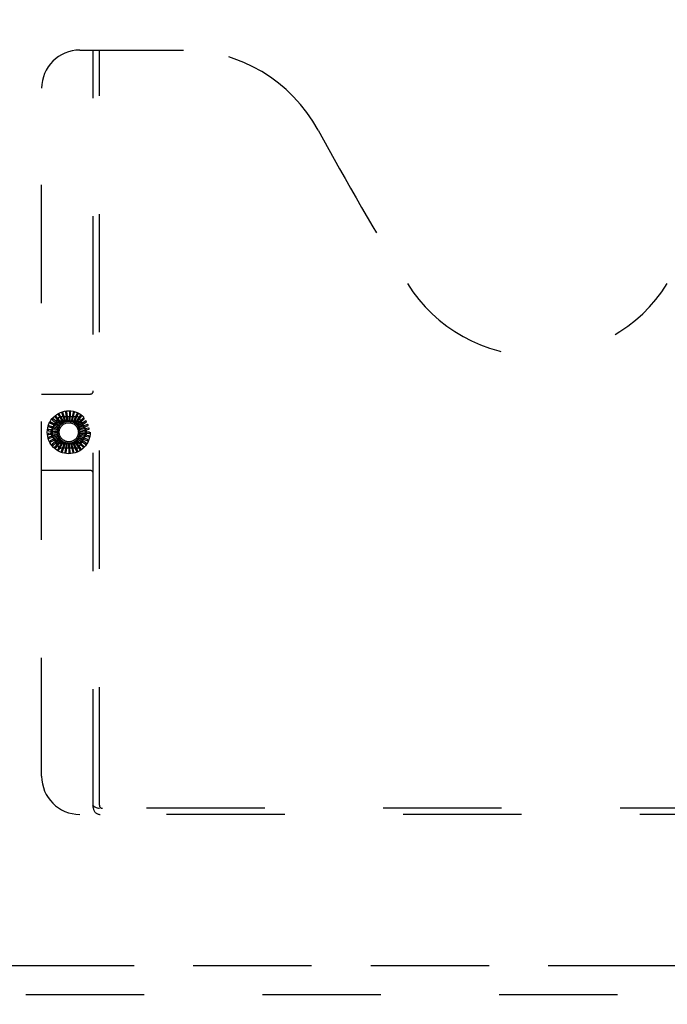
# Model space of a CAD drawing. Header units: inches. Extents: x 0 to 281, y 0 to 182.
# Tile 6 of 19: x 109 to 117, y 55 to 68. Entities that reach past the tile are written whole.
import ezdxf

# ---------------------------------------------------------------- set-up
doc = ezdxf.new("R2010")
doc.units = ezdxf.units.IN
doc.header["$LTSCALE"] = 15.47
doc.header["$MEASUREMENT"] = 0
doc.linetypes.add('HIDDEN', pattern=[0.2, 0.1, -0.1])
doc.linetypes.add('PHANTOM', pattern=[0.8, 0.45, -0.05, 0.1, -0.05, 0.1, -0.05])
doc.layers.get('0').update_dxf_attribs({"linetype": 'CONTINUOUS'})
for name, color, linetype in [('AVAILABLE_DOOR_SPACE', 7, 'CONTINUOUS'), ('DEFAULT_2', 8, 'HIDDEN'), ('DIMENSIONS', 7, 'CONTINUOUS')]:
    doc.layers.add(name, color=color, linetype=linetype)
doc.styles.get("Standard").update_dxf_attribs({"font": 'arial.ttf'})
doc.dimstyles.new('DIMSTYLE_1', dxfattribs={"dimtxt": 1.240909, "dimasz": 1.654545, "dimexe": 0.09, "dimexo": 0.07, "dimgap": 0.0375, "dimtad": 0, "dimtih": 1, "dimtoh": 1, "dimzin": 4, "dimdsep": 46, "dimtxsty": 'Standard', "dimblk": '_FILLED', "dimblk1": '_FILLED', "dimblk2": '_FILLED', "dimcen": 0.09, "dimazin": 1, "dimtfac": 1, "dimtofl": 0, "dimtmove": 0, "dimatfit": 3, "dimldrblk": '_FILLED', "dimfxl": 0, "dimtolj": 1, "dimtzin": 4, "dimarcsym": 0})

# ---------------------------------------------------------------- blocks, each defined once
blk = doc.blocks.new('_FILLED')
at = {"color": 0, "linetype": 'ByBlock'}
blk.add_solid([(0, 0), (-1, 0.2), (-1, -0.2)], dxfattribs=at)
blk = doc.blocks.new('*D9')
at = {"layer": 'DIMENSIONS', "color": 2, "linetype": 'Continuous'}
for p, q in [((93.225, 115.827), (105.155, 115.827)), ((122.663, 115.827), (110.732, 115.827))]:
    blk.add_line(p, q, dxfattribs=at)
at = {"layer": 'DIMENSIONS', "color": 2, "linetype": 'Continuous', "xscale": 1.6545454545, "yscale": 1.6545454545, "zscale": 1.6545454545, "rotation": 180}
blk.add_blockref('_FILLED', (93.225, 115.827), dxfattribs=at)
at = {"layer": 'DIMENSIONS', "color": 2, "linetype": 'Continuous', "xscale": 1.6545454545, "yscale": 1.6545454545, "zscale": 1.6545454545}
blk.add_blockref('_FILLED', (122.663, 115.827), dxfattribs=at)
at = {"layer": 'DIMENSIONS', "color": 2, "linetype": 'Continuous', "insert": (107.944, 116.448), "char_height": 1.2409, "width": 4.33626, "attachment_point": 2, "line_spacing_factor": 0.9}
blk.add_mtext('29.44', dxfattribs=at)
blk = doc.blocks.new('*D10')
at = {"layer": 'DIMENSIONS', "color": 2, "linetype": 'Continuous'}
for p, q in [((122.663, 113.021), (119.258, 113.021)), ((124.413, 113.021), (127.722, 113.021))]:
    blk.add_line(p, q, dxfattribs=at)
at = {"layer": 'DIMENSIONS', "color": 2, "linetype": 'Continuous', "xscale": 1.6545454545, "yscale": 1.6545454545, "zscale": 1.6545454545}
blk.add_blockref('_FILLED', (122.663, 113.021), dxfattribs=at)
at = {"layer": 'DIMENSIONS', "color": 2, "linetype": 'Continuous', "xscale": 1.6545454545, "yscale": 1.6545454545, "zscale": 1.6545454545, "rotation": 180}
blk.add_blockref('_FILLED', (124.413, 113.021), dxfattribs=at)
at = {"layer": 'DIMENSIONS', "color": 2, "linetype": 'Continuous', "insert": (118.638, 113.641), "char_height": 1.2409, "width": 3.37214, "attachment_point": 3, "line_spacing_factor": 0.9}
blk.add_mtext('1.75', dxfattribs=at)

msp = doc.modelspace()

# ---------------------------------------------------------------- linework, layer by layer
at = {"layer": 'AVAILABLE_DOOR_SPACE', "color": 4, "linetype": 'PHANTOM'}
msp.add_line((122.663, 55.414), (108.506, 55.414), dxfattribs=at)
at = {"layer": 'DEFAULT_2', "color": 8, "linetype": 'HIDDEN'}
for p, q in [((109.579, 67.393), (110.934, 67.393)), ((109.754, 57.483), (109.754, 67.393)), ((109.834, 57.513), (109.834, 67.393)), ((109.079, 57.893), (109.079, 66.893)), ((109.079, 62.893), (109.714, 62.893)), ((109.298, 62.62), (109.358, 62.516)), ((109.372, 62.523), (109.309, 62.631)), ((109.343, 62.641), (109.383, 62.528)), ((109.397, 62.532), (109.356, 62.65)), ((109.392, 62.654), (109.41, 62.535)), ((109.424, 62.537), (109.407, 62.66)), ((109.442, 62.657), (109.437, 62.537)), ((109.452, 62.536), (109.458, 62.661)), ((109.492, 62.651), (109.464, 62.534)), ((109.479, 62.53), (109.508, 62.651)), ((109.54, 62.635), (109.49, 62.525)), ((109.504, 62.519), (109.556, 62.632)), ((109.584, 62.611), (109.514, 62.512)), ((109.526, 62.503), (109.599, 62.605)), ((109.299, 62.444), (109.179, 62.479)), ((109.196, 62.51), (109.304, 62.456)), ((109.311, 62.469), (109.2, 62.526)), ((109.201, 62.407), (109.305, 62.586)), ((109.223, 62.553), (109.318, 62.479)), ((109.328, 62.491), (109.229, 62.568)), ((109.257, 62.59), (109.336, 62.499)), ((109.348, 62.509), (109.266, 62.603)), ((109.33, 62.601), (109.537, 62.601)), ((109.365, 62.543), (109.502, 62.543)), ((109.622, 62.578), (109.536, 62.495)), ((109.546, 62.484), (109.636, 62.57)), ((109.654, 62.539), (109.553, 62.474)), ((109.561, 62.461), (109.666, 62.528)), ((109.562, 62.586), (109.666, 62.407)), ((109.678, 62.495), (109.566, 62.45)), ((109.571, 62.435), (109.687, 62.482)), ((109.289, 62.39), (109.165, 62.378)), ((109.292, 62.418), (109.167, 62.43)), ((109.17, 62.413), (109.29, 62.403)), ((109.171, 62.363), (109.29, 62.375)), ((109.292, 62.363), (109.172, 62.328)), ((109.179, 62.463), (109.294, 62.43)), ((109.181, 62.314), (109.296, 62.349)), ((109.305, 62.199), (109.201, 62.378)), ((109.666, 62.378), (109.562, 62.199)), ((109.573, 62.354), (109.695, 62.331)), ((109.693, 62.447), (109.575, 62.423)), ((109.694, 62.347), (109.576, 62.369)), ((109.577, 62.409), (109.7, 62.432)), ((109.577, 62.381), (109.702, 62.381)), ((109.698, 62.397), (109.578, 62.396)), ((109.301, 62.337), (109.189, 62.28)), ((109.2, 62.268), (109.307, 62.323)), ((109.313, 62.313), (109.215, 62.235)), ((109.228, 62.226), (109.322, 62.301)), ((109.331, 62.291), (109.249, 62.197)), ((109.264, 62.19), (109.342, 62.281)), ((109.352, 62.274), (109.289, 62.166)), ((109.305, 62.161), (109.365, 62.266)), ((109.309, 62.321), (109.309, 62.321)), ((109.376, 62.26), (109.335, 62.142)), ((109.351, 62.141), (109.39, 62.255)), ((109.502, 62.243), (109.365, 62.243)), ((109.402, 62.252), (109.384, 62.128)), ((109.4, 62.13), (109.417, 62.249)), ((109.429, 62.248), (109.435, 62.124)), ((109.451, 62.129), (109.444, 62.249)), ((109.456, 62.25), (109.486, 62.129)), ((109.5, 62.137), (109.471, 62.253)), ((109.483, 62.257), (109.535, 62.143)), ((109.547, 62.154), (109.497, 62.263)), ((109.508, 62.269), (109.58, 62.167)), ((109.591, 62.18), (109.52, 62.277)), ((109.53, 62.285), (109.62, 62.199)), ((109.628, 62.213), (109.54, 62.296)), ((109.548, 62.305), (109.654, 62.238)), ((109.658, 62.253), (109.557, 62.318)), ((109.563, 62.329), (109.679, 62.282)), ((109.681, 62.298), (109.569, 62.342)), ((109.537, 62.184), (109.33, 62.184)), ((109.714, 61.893), (109.079, 61.893)), ((121.28, 57.473), (109.837, 57.473)), ((121.539, 57.393), (109.579, 57.393)), ((90.309, 55.039), (123.038, 55.039))]:
    msp.add_line(p, q, dxfattribs=at)
for points in [[(109.297, 62.626), (109.297, 62.626), (109.296, 62.625), (109.296, 62.625), (109.296, 62.625), (109.296, 62.624), (109.296, 62.624), (109.296, 62.623), (109.296, 62.623), (109.296, 62.622), (109.296, 62.622), (109.297, 62.621), (109.297, 62.621), (109.297, 62.62), (109.298, 62.62)], [(109.309, 62.631), (109.309, 62.631), (109.309, 62.631), (109.309, 62.631), (109.308, 62.631), (109.308, 62.631), (109.308, 62.631), (109.308, 62.631), (109.308, 62.631), (109.307, 62.631), (109.307, 62.631), (109.307, 62.631), (109.307, 62.631), (109.306, 62.631), (109.306, 62.631), (109.306, 62.631), (109.306, 62.631), (109.305, 62.631), (109.305, 62.63), (109.305, 62.63), (109.304, 62.63)], [(109.344, 62.648), (109.343, 62.647), (109.343, 62.647), (109.343, 62.647), (109.342, 62.646), (109.342, 62.646), (109.342, 62.646), (109.342, 62.645), (109.342, 62.645), (109.342, 62.644), (109.342, 62.644), (109.342, 62.643), (109.343, 62.642), (109.343, 62.642), (109.343, 62.641)], [(109.356, 62.65), (109.356, 62.651), (109.356, 62.651), (109.356, 62.651), (109.356, 62.651), (109.356, 62.651), (109.356, 62.651), (109.355, 62.651), (109.355, 62.651), (109.355, 62.651), (109.355, 62.651), (109.354, 62.651), (109.354, 62.651), (109.354, 62.651), (109.354, 62.651), (109.353, 62.651), (109.353, 62.651), (109.353, 62.651), (109.352, 62.65), (109.352, 62.65), (109.352, 62.65)], [(109.393, 62.66), (109.393, 62.66), (109.393, 62.66), (109.392, 62.659), (109.392, 62.659), (109.392, 62.659), (109.392, 62.658), (109.392, 62.658), (109.391, 62.657), (109.391, 62.657), (109.391, 62.656), (109.391, 62.656), (109.391, 62.655), (109.392, 62.655), (109.392, 62.654)], [(109.407, 62.66), (109.407, 62.66), (109.406, 62.661), (109.406, 62.661), (109.406, 62.661), (109.406, 62.661), (109.406, 62.661), (109.406, 62.661), (109.405, 62.661), (109.405, 62.661), (109.405, 62.661), (109.405, 62.661), (109.404, 62.661), (109.404, 62.661), (109.404, 62.661), (109.404, 62.661), (109.403, 62.661), (109.403, 62.661), (109.403, 62.661), (109.402, 62.661), (109.402, 62.661)], [(109.445, 62.663), (109.444, 62.663), (109.444, 62.663), (109.444, 62.662), (109.443, 62.662), (109.443, 62.662), (109.443, 62.661), (109.442, 62.661), (109.442, 62.661), (109.442, 62.66), (109.442, 62.659), (109.442, 62.659), (109.442, 62.658), (109.442, 62.658), (109.442, 62.657)], [(109.458, 62.661), (109.458, 62.661), (109.458, 62.661), (109.458, 62.661), (109.457, 62.661), (109.457, 62.661), (109.457, 62.661), (109.457, 62.661), (109.457, 62.662), (109.456, 62.662), (109.456, 62.662), (109.456, 62.662), (109.456, 62.662), (109.455, 62.662), (109.455, 62.662), (109.455, 62.662), (109.455, 62.662), (109.454, 62.662), (109.454, 62.662), (109.454, 62.662), (109.453, 62.662)], [(109.496, 62.656), (109.495, 62.656), (109.495, 62.656), (109.494, 62.656), (109.494, 62.655), (109.494, 62.655), (109.493, 62.655), (109.493, 62.654), (109.493, 62.654), (109.493, 62.654), (109.492, 62.653), (109.492, 62.653), (109.492, 62.652), (109.492, 62.651), (109.492, 62.651)], [(109.508, 62.651), (109.508, 62.651), (109.508, 62.651), (109.508, 62.652), (109.508, 62.652), (109.508, 62.652), (109.508, 62.652), (109.507, 62.652), (109.507, 62.652), (109.507, 62.652), (109.507, 62.653), (109.507, 62.653), (109.506, 62.653), (109.506, 62.653), (109.506, 62.653), (109.506, 62.653), (109.505, 62.653), (109.505, 62.653), (109.505, 62.653), (109.504, 62.653), (109.504, 62.654)], [(109.544, 62.639), (109.544, 62.639), (109.543, 62.639), (109.543, 62.639), (109.543, 62.639), (109.542, 62.639), (109.542, 62.639), (109.542, 62.638), (109.541, 62.638), (109.541, 62.638), (109.541, 62.637), (109.54, 62.637), (109.54, 62.636), (109.54, 62.636), (109.54, 62.635)], [(109.556, 62.632), (109.556, 62.633), (109.556, 62.633), (109.556, 62.633), (109.556, 62.633), (109.555, 62.633), (109.555, 62.633), (109.555, 62.634), (109.555, 62.634), (109.555, 62.634), (109.555, 62.634), (109.554, 62.634), (109.554, 62.634), (109.554, 62.634), (109.554, 62.635), (109.554, 62.635), (109.553, 62.635), (109.553, 62.635), (109.553, 62.635), (109.552, 62.635), (109.552, 62.636)], [(109.589, 62.614), (109.589, 62.614), (109.588, 62.614), (109.588, 62.614), (109.587, 62.614), (109.587, 62.614), (109.587, 62.614), (109.586, 62.614), (109.586, 62.613), (109.585, 62.613), (109.585, 62.613), (109.585, 62.612), (109.584, 62.612), (109.584, 62.611), (109.584, 62.611)], [(109.599, 62.605), (109.599, 62.605), (109.599, 62.605), (109.599, 62.605), (109.599, 62.606), (109.599, 62.606), (109.599, 62.606), (109.599, 62.606), (109.598, 62.606), (109.598, 62.607), (109.598, 62.607), (109.598, 62.607), (109.598, 62.607), (109.598, 62.607), (109.597, 62.607), (109.597, 62.608), (109.597, 62.608), (109.597, 62.608), (109.596, 62.608), (109.596, 62.608), (109.596, 62.609)], [(109.179, 62.479), (109.179, 62.479), (109.179, 62.479), (109.178, 62.479), (109.178, 62.479), (109.178, 62.479), (109.178, 62.479), (109.178, 62.479), (109.178, 62.479), (109.178, 62.478), (109.177, 62.478), (109.177, 62.478), (109.177, 62.478), (109.177, 62.477), (109.177, 62.477), (109.177, 62.477), (109.177, 62.477), (109.177, 62.476), (109.177, 62.476), (109.176, 62.476), (109.176, 62.475)], [(109.193, 62.515), (109.192, 62.515), (109.192, 62.514), (109.192, 62.514), (109.192, 62.513), (109.193, 62.513), (109.193, 62.513), (109.193, 62.512), (109.194, 62.512), (109.194, 62.512), (109.194, 62.511), (109.195, 62.511), (109.195, 62.511), (109.196, 62.51), (109.196, 62.51)], [(109.2, 62.526), (109.2, 62.526), (109.2, 62.526), (109.199, 62.526), (109.199, 62.526), (109.199, 62.526), (109.199, 62.526), (109.199, 62.526), (109.199, 62.525), (109.198, 62.525), (109.198, 62.525), (109.198, 62.525), (109.198, 62.525), (109.198, 62.524), (109.198, 62.524), (109.197, 62.524), (109.197, 62.524), (109.197, 62.523), (109.197, 62.523), (109.197, 62.523), (109.197, 62.523)], [(109.22, 62.558), (109.22, 62.558), (109.22, 62.558), (109.22, 62.557), (109.22, 62.557), (109.22, 62.556), (109.22, 62.556), (109.22, 62.556), (109.22, 62.555), (109.221, 62.555), (109.221, 62.554), (109.222, 62.554), (109.222, 62.554), (109.222, 62.553), (109.223, 62.553)], [(109.229, 62.568), (109.229, 62.568), (109.229, 62.568), (109.229, 62.568), (109.229, 62.568), (109.229, 62.568), (109.228, 62.568), (109.228, 62.568), (109.228, 62.567), (109.228, 62.567), (109.228, 62.567), (109.227, 62.567), (109.227, 62.567), (109.227, 62.567), (109.227, 62.566), (109.227, 62.566), (109.226, 62.566), (109.226, 62.566), (109.226, 62.566), (109.226, 62.565), (109.226, 62.565)], [(109.255, 62.596), (109.255, 62.595), (109.255, 62.595), (109.255, 62.595), (109.255, 62.594), (109.255, 62.594), (109.255, 62.593), (109.255, 62.593), (109.255, 62.593), (109.255, 62.592), (109.256, 62.592), (109.256, 62.591), (109.256, 62.591), (109.257, 62.59), (109.257, 62.59)], [(109.266, 62.603), (109.266, 62.603), (109.266, 62.603), (109.266, 62.603), (109.266, 62.603), (109.265, 62.603), (109.265, 62.603), (109.265, 62.603), (109.265, 62.603), (109.265, 62.603), (109.264, 62.603), (109.264, 62.603), (109.264, 62.603), (109.264, 62.603), (109.263, 62.602), (109.263, 62.602), (109.263, 62.602), (109.263, 62.602), (109.262, 62.602), (109.262, 62.602), (109.262, 62.601)], [(109.318, 62.479), (109.318, 62.478), (109.318, 62.478), (109.318, 62.477), (109.317, 62.477), (109.317, 62.476), (109.317, 62.476)], [(109.328, 62.491), (109.329, 62.492), (109.331, 62.493), (109.333, 62.495), (109.334, 62.496)], [(109.336, 62.499), (109.336, 62.499), (109.336, 62.498), (109.336, 62.498), (109.335, 62.497), (109.335, 62.497), (109.334, 62.496)], [(109.348, 62.509), (109.35, 62.51), (109.352, 62.511), (109.354, 62.512), (109.356, 62.513)], [(109.358, 62.516), (109.358, 62.515), (109.358, 62.515), (109.357, 62.514), (109.357, 62.514), (109.356, 62.514), (109.356, 62.513)], [(109.372, 62.523), (109.374, 62.524), (109.376, 62.524), (109.378, 62.525), (109.38, 62.526)], [(109.383, 62.528), (109.383, 62.527), (109.382, 62.527), (109.382, 62.527), (109.381, 62.526), (109.381, 62.526), (109.38, 62.526)], [(109.397, 62.532), (109.4, 62.533), (109.402, 62.533), (109.404, 62.533), (109.406, 62.533)], [(109.41, 62.535), (109.409, 62.535), (109.409, 62.534), (109.408, 62.534), (109.407, 62.534), (109.407, 62.534), (109.406, 62.533)], [(109.424, 62.537), (109.427, 62.537), (109.429, 62.536), (109.431, 62.536), (109.433, 62.536)], [(109.437, 62.537), (109.436, 62.537), (109.436, 62.536), (109.435, 62.536), (109.435, 62.536), (109.434, 62.536), (109.433, 62.536)], [(109.452, 62.536), (109.454, 62.535), (109.456, 62.535), (109.458, 62.534), (109.46, 62.534)], [(109.464, 62.534), (109.464, 62.533), (109.463, 62.533), (109.462, 62.533), (109.462, 62.533), (109.461, 62.533), (109.46, 62.534)], [(109.479, 62.53), (109.481, 62.529), (109.483, 62.528), (109.485, 62.527), (109.487, 62.526)], [(109.49, 62.525), (109.49, 62.525), (109.489, 62.525), (109.488, 62.525), (109.488, 62.526), (109.487, 62.526), (109.487, 62.526)], [(109.504, 62.519), (109.506, 62.517), (109.507, 62.516), (109.509, 62.515), (109.511, 62.513)], [(109.514, 62.512), (109.514, 62.512), (109.513, 62.512), (109.513, 62.513), (109.512, 62.513), (109.511, 62.513), (109.511, 62.513)], [(109.526, 62.503), (109.528, 62.502), (109.529, 62.5), (109.531, 62.498), (109.532, 62.497)], [(109.536, 62.495), (109.535, 62.495), (109.534, 62.495), (109.534, 62.495), (109.533, 62.496), (109.533, 62.496), (109.532, 62.497)], [(109.546, 62.484), (109.547, 62.482), (109.548, 62.48), (109.549, 62.478), (109.55, 62.476)], [(109.553, 62.474), (109.552, 62.474), (109.552, 62.474), (109.551, 62.475), (109.551, 62.475), (109.551, 62.476), (109.55, 62.476)], [(109.628, 62.58), (109.628, 62.581), (109.627, 62.581), (109.627, 62.581), (109.626, 62.581), (109.626, 62.581), (109.626, 62.581), (109.625, 62.581), (109.625, 62.58), (109.624, 62.58), (109.624, 62.58), (109.623, 62.58), (109.623, 62.579), (109.623, 62.579), (109.622, 62.578)], [(109.636, 62.57), (109.636, 62.57), (109.636, 62.57), (109.636, 62.57), (109.636, 62.571), (109.636, 62.571), (109.636, 62.571), (109.636, 62.571), (109.636, 62.571), (109.636, 62.572), (109.636, 62.572), (109.636, 62.572), (109.635, 62.572), (109.635, 62.572), (109.635, 62.573), (109.635, 62.573), (109.635, 62.573), (109.635, 62.573), (109.634, 62.574), (109.634, 62.574), (109.634, 62.574)], [(109.66, 62.54), (109.66, 62.541), (109.659, 62.541), (109.659, 62.541), (109.659, 62.541), (109.658, 62.541), (109.658, 62.541), (109.657, 62.541), (109.657, 62.541), (109.656, 62.541), (109.656, 62.541), (109.655, 62.54), (109.655, 62.54), (109.654, 62.54), (109.654, 62.539)], [(109.666, 62.528), (109.666, 62.528), (109.666, 62.529), (109.666, 62.529), (109.666, 62.529), (109.666, 62.529), (109.666, 62.529), (109.666, 62.53), (109.666, 62.53), (109.666, 62.53), (109.666, 62.53), (109.666, 62.53), (109.666, 62.531), (109.666, 62.531), (109.666, 62.531), (109.665, 62.531), (109.665, 62.532), (109.665, 62.532), (109.665, 62.532), (109.665, 62.533), (109.665, 62.533)], [(109.684, 62.495), (109.684, 62.495), (109.683, 62.495), (109.683, 62.496), (109.683, 62.496), (109.682, 62.496), (109.682, 62.496), (109.681, 62.496), (109.681, 62.496), (109.68, 62.496), (109.68, 62.496), (109.679, 62.496), (109.679, 62.495), (109.678, 62.495), (109.678, 62.495)], [(109.687, 62.482), (109.687, 62.482), (109.688, 62.482), (109.688, 62.482), (109.688, 62.482), (109.688, 62.483), (109.688, 62.483), (109.688, 62.483), (109.688, 62.483), (109.688, 62.484), (109.688, 62.484), (109.688, 62.484), (109.688, 62.484), (109.688, 62.485), (109.688, 62.485), (109.687, 62.485), (109.687, 62.485), (109.687, 62.486), (109.687, 62.486), (109.687, 62.486), (109.687, 62.487)], [(109.164, 62.417), (109.164, 62.416), (109.164, 62.416), (109.165, 62.415), (109.165, 62.415), (109.165, 62.415), (109.166, 62.415), (109.166, 62.414), (109.166, 62.414), (109.167, 62.414), (109.167, 62.414), (109.168, 62.414), (109.169, 62.414), (109.169, 62.414), (109.17, 62.413)], [(109.165, 62.378), (109.165, 62.378), (109.165, 62.378), (109.165, 62.378), (109.164, 62.378), (109.164, 62.378), (109.164, 62.378), (109.164, 62.377), (109.164, 62.377), (109.164, 62.377), (109.164, 62.377), (109.164, 62.377), (109.164, 62.376), (109.164, 62.376), (109.164, 62.376), (109.164, 62.375), (109.164, 62.375), (109.164, 62.375), (109.164, 62.375), (109.164, 62.374), (109.164, 62.374)], [(109.167, 62.43), (109.167, 62.43), (109.167, 62.429), (109.167, 62.429), (109.167, 62.429), (109.166, 62.429), (109.166, 62.429), (109.166, 62.429), (109.166, 62.429), (109.166, 62.428), (109.166, 62.428), (109.166, 62.428), (109.166, 62.428), (109.166, 62.427), (109.166, 62.427), (109.166, 62.427), (109.165, 62.427), (109.165, 62.426), (109.165, 62.426), (109.165, 62.426), (109.165, 62.425)], [(109.165, 62.365), (109.165, 62.365), (109.165, 62.364), (109.165, 62.364), (109.166, 62.364), (109.166, 62.364), (109.166, 62.363), (109.167, 62.363), (109.167, 62.363), (109.168, 62.363), (109.168, 62.363), (109.169, 62.363), (109.169, 62.363), (109.17, 62.363), (109.171, 62.363)], [(109.174, 62.467), (109.174, 62.467), (109.174, 62.466), (109.174, 62.466), (109.174, 62.466), (109.174, 62.465), (109.175, 62.465), (109.175, 62.465), (109.175, 62.464), (109.176, 62.464), (109.176, 62.464), (109.177, 62.464), (109.177, 62.463), (109.178, 62.463), (109.179, 62.463)], [(109.289, 62.39), (109.29, 62.393), (109.29, 62.395), (109.29, 62.397), (109.29, 62.399)], [(109.29, 62.403), (109.29, 62.402), (109.29, 62.402), (109.29, 62.401), (109.29, 62.4), (109.29, 62.4), (109.29, 62.399)], [(109.29, 62.375), (109.291, 62.375), (109.291, 62.374), (109.291, 62.374), (109.291, 62.373), (109.292, 62.373), (109.292, 62.372)], [(109.292, 62.418), (109.292, 62.42), (109.293, 62.422), (109.293, 62.424), (109.294, 62.426)], [(109.292, 62.363), (109.292, 62.365), (109.292, 62.368), (109.292, 62.37), (109.292, 62.372)], [(109.294, 62.43), (109.294, 62.429), (109.294, 62.429), (109.294, 62.428), (109.294, 62.427), (109.294, 62.427), (109.294, 62.426)], [(109.296, 62.349), (109.297, 62.348), (109.297, 62.348), (109.297, 62.347), (109.298, 62.347), (109.298, 62.346), (109.298, 62.345)], [(109.299, 62.444), (109.3, 62.446), (109.301, 62.448), (109.302, 62.45), (109.303, 62.452)], [(109.304, 62.456), (109.304, 62.455), (109.304, 62.454), (109.304, 62.454), (109.303, 62.453), (109.303, 62.453), (109.303, 62.452)], [(109.311, 62.469), (109.312, 62.47), (109.314, 62.472), (109.315, 62.474), (109.317, 62.476)], [(109.561, 62.461), (109.562, 62.459), (109.562, 62.457), (109.563, 62.455), (109.564, 62.452)], [(109.566, 62.45), (109.566, 62.45), (109.565, 62.45), (109.565, 62.451), (109.565, 62.451), (109.564, 62.452), (109.564, 62.452)], [(109.573, 62.354), (109.572, 62.352), (109.571, 62.35), (109.57, 62.348), (109.569, 62.346)], [(109.571, 62.435), (109.572, 62.433), (109.572, 62.431), (109.573, 62.429), (109.573, 62.427)], [(109.575, 62.423), (109.574, 62.424), (109.574, 62.424), (109.573, 62.425), (109.573, 62.426), (109.573, 62.426), (109.573, 62.427)], [(109.576, 62.369), (109.576, 62.369), (109.576, 62.37), (109.575, 62.371), (109.575, 62.371), (109.576, 62.372), (109.576, 62.372)], [(109.577, 62.381), (109.577, 62.379), (109.577, 62.377), (109.576, 62.375), (109.576, 62.372)], [(109.577, 62.409), (109.577, 62.406), (109.577, 62.404), (109.577, 62.402), (109.577, 62.4)], [(109.578, 62.396), (109.578, 62.397), (109.577, 62.397), (109.577, 62.398), (109.577, 62.399), (109.577, 62.399), (109.577, 62.4)], [(109.699, 62.445), (109.699, 62.446), (109.698, 62.446), (109.698, 62.447), (109.698, 62.447), (109.697, 62.447), (109.697, 62.447), (109.696, 62.447), (109.696, 62.447), (109.695, 62.447), (109.695, 62.447), (109.694, 62.447), (109.694, 62.447), (109.693, 62.447), (109.693, 62.447)], [(109.704, 62.394), (109.704, 62.395), (109.704, 62.395), (109.703, 62.396), (109.703, 62.396), (109.703, 62.396), (109.702, 62.396), (109.702, 62.397), (109.702, 62.397), (109.701, 62.397), (109.701, 62.397), (109.7, 62.397), (109.699, 62.397), (109.699, 62.397), (109.698, 62.397)], [(109.7, 62.432), (109.7, 62.432), (109.7, 62.432), (109.7, 62.433), (109.7, 62.433), (109.7, 62.433), (109.7, 62.433), (109.7, 62.433), (109.7, 62.434), (109.7, 62.434), (109.7, 62.434), (109.7, 62.434), (109.7, 62.435), (109.7, 62.435), (109.7, 62.435), (109.7, 62.435), (109.7, 62.436), (109.7, 62.436), (109.7, 62.436), (109.7, 62.437), (109.7, 62.437)], [(109.702, 62.381), (109.703, 62.381), (109.703, 62.381), (109.703, 62.381), (109.703, 62.382), (109.703, 62.382), (109.703, 62.382), (109.703, 62.382), (109.703, 62.382), (109.703, 62.383), (109.703, 62.383), (109.703, 62.383), (109.704, 62.383), (109.704, 62.384), (109.704, 62.384), (109.704, 62.384), (109.704, 62.384), (109.704, 62.385), (109.704, 62.385), (109.704, 62.385), (109.704, 62.386)], [(109.172, 62.328), (109.172, 62.328), (109.172, 62.328), (109.172, 62.328), (109.172, 62.327), (109.172, 62.327), (109.172, 62.327), (109.172, 62.327), (109.172, 62.327), (109.172, 62.326), (109.172, 62.326), (109.172, 62.326), (109.172, 62.326), (109.172, 62.325), (109.172, 62.325), (109.172, 62.325), (109.172, 62.324), (109.172, 62.324), (109.172, 62.324), (109.172, 62.324), (109.172, 62.323)], [(109.175, 62.315), (109.175, 62.314), (109.175, 62.314), (109.175, 62.314), (109.176, 62.314), (109.176, 62.313), (109.177, 62.313), (109.177, 62.313), (109.178, 62.313), (109.178, 62.313), (109.179, 62.313), (109.179, 62.313), (109.18, 62.314), (109.18, 62.314), (109.181, 62.314)], [(109.189, 62.28), (109.189, 62.28), (109.189, 62.279), (109.189, 62.279), (109.189, 62.279), (109.189, 62.279), (109.189, 62.279), (109.189, 62.278), (109.189, 62.278), (109.189, 62.278), (109.189, 62.278), (109.189, 62.278), (109.189, 62.277), (109.189, 62.277), (109.19, 62.277), (109.19, 62.276), (109.19, 62.276), (109.19, 62.276), (109.19, 62.276), (109.19, 62.275), (109.19, 62.275)], [(109.194, 62.267), (109.194, 62.267), (109.195, 62.267), (109.195, 62.266), (109.195, 62.266), (109.196, 62.266), (109.196, 62.266), (109.197, 62.266), (109.197, 62.266), (109.198, 62.266), (109.198, 62.267), (109.199, 62.267), (109.199, 62.267), (109.2, 62.267), (109.2, 62.268)], [(109.215, 62.235), (109.215, 62.235), (109.215, 62.235), (109.215, 62.235), (109.215, 62.235), (109.215, 62.235), (109.215, 62.234), (109.215, 62.234), (109.215, 62.234), (109.215, 62.234), (109.215, 62.234), (109.215, 62.233), (109.216, 62.233), (109.216, 62.233), (109.216, 62.233), (109.216, 62.232), (109.216, 62.232), (109.216, 62.232), (109.217, 62.232), (109.217, 62.231), (109.217, 62.231)], [(109.222, 62.224), (109.222, 62.224), (109.223, 62.224), (109.223, 62.224), (109.224, 62.223), (109.224, 62.223), (109.224, 62.224), (109.225, 62.224), (109.225, 62.224), (109.226, 62.224), (109.226, 62.224), (109.227, 62.225), (109.227, 62.225), (109.228, 62.225), (109.228, 62.226)], [(109.301, 62.337), (109.3, 62.339), (109.299, 62.341), (109.299, 62.343), (109.298, 62.345)], [(109.307, 62.323), (109.307, 62.323), (109.308, 62.323), (109.308, 62.322), (109.309, 62.322), (109.309, 62.321), (109.309, 62.321)], [(109.313, 62.313), (109.313, 62.314), (109.312, 62.315), (109.311, 62.317), (109.311, 62.318), (109.31, 62.319), (109.309, 62.321)], [(109.322, 62.301), (109.323, 62.3), (109.324, 62.3), (109.324, 62.3), (109.325, 62.299), (109.325, 62.299), (109.325, 62.298)], [(109.331, 62.291), (109.329, 62.293), (109.328, 62.295), (109.327, 62.297), (109.325, 62.298)], [(109.342, 62.281), (109.342, 62.281), (109.343, 62.281), (109.344, 62.281), (109.344, 62.28), (109.345, 62.28), (109.345, 62.28)], [(109.352, 62.274), (109.35, 62.275), (109.348, 62.277), (109.347, 62.278), (109.345, 62.28)], [(109.365, 62.266), (109.365, 62.266), (109.366, 62.266), (109.366, 62.266), (109.367, 62.266), (109.368, 62.265), (109.368, 62.265)], [(109.376, 62.26), (109.374, 62.262), (109.372, 62.263), (109.37, 62.264), (109.368, 62.265)], [(109.39, 62.255), (109.39, 62.255), (109.391, 62.255), (109.392, 62.255), (109.392, 62.255), (109.393, 62.255), (109.393, 62.255)], [(109.402, 62.252), (109.4, 62.253), (109.398, 62.253), (109.395, 62.254), (109.393, 62.255)], [(109.417, 62.249), (109.417, 62.25), (109.418, 62.25), (109.418, 62.25), (109.419, 62.25), (109.42, 62.25), (109.42, 62.25)], [(109.429, 62.248), (109.427, 62.249), (109.425, 62.249), (109.422, 62.249), (109.42, 62.25)], [(109.444, 62.249), (109.445, 62.249), (109.445, 62.249), (109.446, 62.25), (109.446, 62.25), (109.447, 62.25), (109.447, 62.25)], [(109.456, 62.25), (109.454, 62.25), (109.452, 62.25), (109.45, 62.25), (109.447, 62.25)], [(109.471, 62.253), (109.471, 62.254), (109.472, 62.254), (109.473, 62.254), (109.473, 62.255), (109.474, 62.255), (109.474, 62.255)], [(109.483, 62.257), (109.481, 62.257), (109.479, 62.256), (109.476, 62.256), (109.474, 62.255)], [(109.497, 62.263), (109.497, 62.263), (109.498, 62.264), (109.498, 62.264), (109.498, 62.265), (109.499, 62.265), (109.5, 62.265)], [(109.508, 62.269), (109.506, 62.268), (109.504, 62.267), (109.502, 62.266), (109.5, 62.265)], [(109.52, 62.277), (109.52, 62.278), (109.521, 62.278), (109.521, 62.279), (109.522, 62.279), (109.522, 62.28), (109.522, 62.28)], [(109.53, 62.285), (109.528, 62.284), (109.526, 62.283), (109.524, 62.281), (109.522, 62.28)], [(109.54, 62.296), (109.541, 62.296), (109.541, 62.297), (109.541, 62.297), (109.541, 62.298), (109.542, 62.298), (109.542, 62.299)], [(109.548, 62.305), (109.547, 62.304), (109.545, 62.302), (109.544, 62.3), (109.542, 62.299)], [(109.557, 62.318), (109.557, 62.318), (109.557, 62.319), (109.557, 62.319), (109.557, 62.32), (109.558, 62.321), (109.558, 62.321)], [(109.563, 62.329), (109.562, 62.327), (109.56, 62.325), (109.559, 62.323), (109.558, 62.321)], [(109.569, 62.342), (109.569, 62.343), (109.569, 62.344), (109.569, 62.344), (109.569, 62.345), (109.569, 62.345), (109.569, 62.346)], [(109.654, 62.238), (109.654, 62.238), (109.654, 62.238), (109.654, 62.238), (109.654, 62.238), (109.654, 62.238), (109.655, 62.238), (109.655, 62.238), (109.655, 62.238), (109.655, 62.238), (109.655, 62.238), (109.655, 62.239), (109.656, 62.239), (109.656, 62.239), (109.656, 62.239), (109.656, 62.239), (109.656, 62.24), (109.657, 62.24), (109.657, 62.24), (109.657, 62.24), (109.657, 62.241)], [(109.662, 62.248), (109.662, 62.248), (109.662, 62.249), (109.662, 62.249), (109.662, 62.25), (109.662, 62.25), (109.662, 62.25), (109.662, 62.251), (109.661, 62.251), (109.661, 62.252), (109.66, 62.252), (109.66, 62.252), (109.66, 62.253), (109.659, 62.253), (109.658, 62.253)], [(109.679, 62.282), (109.679, 62.282), (109.679, 62.282), (109.679, 62.282), (109.68, 62.282), (109.68, 62.282), (109.68, 62.283), (109.68, 62.283), (109.68, 62.283), (109.68, 62.283), (109.68, 62.283), (109.681, 62.283), (109.681, 62.284), (109.681, 62.284), (109.681, 62.284), (109.681, 62.284), (109.681, 62.285), (109.681, 62.285), (109.682, 62.285), (109.682, 62.285), (109.682, 62.286)], [(109.685, 62.294), (109.685, 62.294), (109.685, 62.295), (109.685, 62.295), (109.685, 62.295), (109.685, 62.296), (109.685, 62.296), (109.684, 62.296), (109.684, 62.297), (109.683, 62.297), (109.683, 62.297), (109.682, 62.298), (109.682, 62.298), (109.681, 62.298), (109.681, 62.298)], [(109.699, 62.343), (109.699, 62.344), (109.699, 62.344), (109.699, 62.344), (109.699, 62.345), (109.699, 62.345), (109.698, 62.345), (109.698, 62.346), (109.697, 62.346), (109.697, 62.346), (109.696, 62.346), (109.696, 62.346), (109.695, 62.347), (109.695, 62.347), (109.694, 62.347)], [(109.695, 62.331), (109.695, 62.331), (109.696, 62.331), (109.696, 62.331), (109.696, 62.331), (109.696, 62.331), (109.696, 62.331), (109.696, 62.331), (109.696, 62.331), (109.697, 62.332), (109.697, 62.332), (109.697, 62.332), (109.697, 62.332), (109.697, 62.333), (109.697, 62.333), (109.697, 62.333), (109.697, 62.333), (109.697, 62.334), (109.697, 62.334), (109.697, 62.334), (109.698, 62.335)], [(109.249, 62.197), (109.249, 62.197), (109.249, 62.197), (109.249, 62.197), (109.249, 62.196), (109.249, 62.196), (109.249, 62.196), (109.249, 62.196), (109.249, 62.196), (109.249, 62.195), (109.249, 62.195), (109.25, 62.195), (109.25, 62.195), (109.25, 62.195), (109.25, 62.194), (109.25, 62.194), (109.25, 62.194), (109.251, 62.194), (109.251, 62.193), (109.251, 62.193), (109.251, 62.193)], [(109.258, 62.187), (109.258, 62.187), (109.259, 62.187), (109.259, 62.187), (109.259, 62.187), (109.26, 62.187), (109.26, 62.187), (109.261, 62.187), (109.261, 62.187), (109.262, 62.188), (109.262, 62.188), (109.262, 62.189), (109.263, 62.189), (109.263, 62.189), (109.264, 62.19)], [(109.289, 62.166), (109.289, 62.165), (109.289, 62.165), (109.289, 62.165), (109.289, 62.165), (109.289, 62.165), (109.29, 62.165), (109.29, 62.164), (109.29, 62.164), (109.29, 62.164), (109.29, 62.164), (109.29, 62.164), (109.291, 62.164), (109.291, 62.163), (109.291, 62.163), (109.291, 62.163), (109.291, 62.163), (109.292, 62.163), (109.292, 62.162), (109.292, 62.162), (109.293, 62.162)], [(109.3, 62.158), (109.3, 62.158), (109.301, 62.157), (109.301, 62.157), (109.302, 62.158), (109.302, 62.158), (109.302, 62.158), (109.303, 62.158), (109.303, 62.159), (109.303, 62.159), (109.304, 62.159), (109.304, 62.16), (109.304, 62.16), (109.305, 62.161), (109.305, 62.161)], [(109.335, 62.142), (109.335, 62.142), (109.335, 62.142), (109.335, 62.142), (109.335, 62.142), (109.335, 62.142), (109.335, 62.141), (109.335, 62.141), (109.336, 62.141), (109.336, 62.141), (109.336, 62.141), (109.336, 62.141), (109.336, 62.141), (109.337, 62.14), (109.337, 62.14), (109.337, 62.14), (109.337, 62.14), (109.338, 62.14), (109.338, 62.14), (109.338, 62.14), (109.339, 62.14)], [(109.347, 62.137), (109.347, 62.137), (109.348, 62.137), (109.348, 62.137), (109.348, 62.137), (109.349, 62.137), (109.349, 62.137), (109.349, 62.138), (109.35, 62.138), (109.35, 62.139), (109.35, 62.139), (109.35, 62.14), (109.351, 62.14), (109.351, 62.141), (109.351, 62.141)], [(109.384, 62.128), (109.384, 62.128), (109.384, 62.128), (109.384, 62.128), (109.384, 62.128), (109.384, 62.127), (109.385, 62.127), (109.385, 62.127), (109.385, 62.127), (109.385, 62.127), (109.385, 62.127), (109.386, 62.127), (109.386, 62.127), (109.386, 62.127), (109.386, 62.127), (109.387, 62.127), (109.387, 62.126), (109.387, 62.126), (109.388, 62.126), (109.388, 62.126), (109.388, 62.126)], [(109.397, 62.125), (109.397, 62.125), (109.398, 62.125), (109.398, 62.125), (109.398, 62.125), (109.399, 62.126), (109.399, 62.126), (109.399, 62.126), (109.399, 62.127), (109.4, 62.127), (109.4, 62.128), (109.4, 62.128), (109.4, 62.129), (109.4, 62.13), (109.4, 62.13)], [(109.435, 62.124), (109.435, 62.123), (109.435, 62.123), (109.435, 62.123), (109.435, 62.123), (109.436, 62.123), (109.436, 62.123), (109.436, 62.123), (109.436, 62.123), (109.436, 62.123), (109.437, 62.123), (109.437, 62.123), (109.437, 62.123), (109.437, 62.123), (109.438, 62.122), (109.438, 62.122), (109.438, 62.122), (109.439, 62.122), (109.439, 62.122), (109.439, 62.122), (109.439, 62.122)], [(109.448, 62.123), (109.449, 62.123), (109.449, 62.123), (109.449, 62.123), (109.45, 62.123), (109.45, 62.124), (109.45, 62.124), (109.45, 62.125), (109.45, 62.125), (109.45, 62.126), (109.45, 62.126), (109.451, 62.127), (109.451, 62.127), (109.451, 62.128), (109.451, 62.129)], [(109.486, 62.129), (109.486, 62.129), (109.486, 62.128), (109.486, 62.128), (109.486, 62.128), (109.487, 62.128), (109.487, 62.128), (109.487, 62.128), (109.487, 62.128), (109.487, 62.128), (109.488, 62.128), (109.488, 62.128), (109.488, 62.128), (109.488, 62.128), (109.489, 62.128), (109.489, 62.128), (109.489, 62.128), (109.49, 62.128), (109.49, 62.128), (109.49, 62.128), (109.491, 62.128)], [(109.499, 62.13), (109.499, 62.131), (109.5, 62.131), (109.5, 62.131), (109.5, 62.131), (109.5, 62.132), (109.501, 62.132), (109.501, 62.133), (109.501, 62.133), (109.501, 62.134), (109.501, 62.134), (109.501, 62.135), (109.5, 62.135), (109.5, 62.136), (109.5, 62.137)], [(109.535, 62.143), (109.535, 62.143), (109.535, 62.143), (109.535, 62.143), (109.535, 62.143), (109.536, 62.143), (109.536, 62.143), (109.536, 62.143), (109.536, 62.143), (109.536, 62.143), (109.537, 62.143), (109.537, 62.143), (109.537, 62.143), (109.537, 62.143), (109.538, 62.143), (109.538, 62.143), (109.538, 62.144), (109.539, 62.144), (109.539, 62.144), (109.539, 62.144), (109.54, 62.144)], [(109.547, 62.147), (109.548, 62.148), (109.548, 62.148), (109.548, 62.148), (109.548, 62.149), (109.549, 62.149), (109.549, 62.15), (109.549, 62.15), (109.549, 62.151), (109.548, 62.151), (109.548, 62.152), (109.548, 62.152), (109.548, 62.153), (109.548, 62.153), (109.547, 62.154)], [(109.58, 62.167), (109.58, 62.167), (109.58, 62.167), (109.581, 62.167), (109.581, 62.167), (109.581, 62.167), (109.581, 62.167), (109.581, 62.167), (109.582, 62.167), (109.582, 62.167), (109.582, 62.167), (109.582, 62.167), (109.583, 62.167), (109.583, 62.167), (109.583, 62.168), (109.583, 62.168), (109.584, 62.168), (109.584, 62.168), (109.584, 62.168), (109.584, 62.168), (109.585, 62.169)], [(109.592, 62.173), (109.592, 62.174), (109.592, 62.174), (109.592, 62.174), (109.593, 62.175), (109.593, 62.175), (109.593, 62.176), (109.592, 62.176), (109.592, 62.177), (109.592, 62.177), (109.592, 62.178), (109.592, 62.178), (109.591, 62.179), (109.591, 62.179), (109.591, 62.18)], [(109.62, 62.199), (109.62, 62.199), (109.621, 62.199), (109.621, 62.199), (109.621, 62.199), (109.621, 62.199), (109.621, 62.199), (109.621, 62.199), (109.622, 62.199), (109.622, 62.199), (109.622, 62.199), (109.622, 62.199), (109.623, 62.2), (109.623, 62.2), (109.623, 62.2), (109.623, 62.2), (109.623, 62.2), (109.624, 62.2), (109.624, 62.201), (109.624, 62.201), (109.624, 62.201)], [(109.63, 62.207), (109.631, 62.208), (109.631, 62.208), (109.631, 62.208), (109.631, 62.209), (109.631, 62.209), (109.631, 62.21), (109.631, 62.21), (109.63, 62.211), (109.63, 62.211), (109.63, 62.211), (109.629, 62.212), (109.629, 62.212), (109.628, 62.213), (109.628, 62.213)], [(109.744, 57.513), (109.76, 57.502), (109.776, 57.492), (109.791, 57.484), (109.807, 57.478), (109.822, 57.474), (109.837, 57.473)]]:
    msp.add_lwpolyline(points, dxfattribs=at)
for radius in [0.281, 0.145, 0.125]:
    msp.add_circle((109.434, 62.393), radius, dxfattribs=at)
for centre, radius, start, end in [((109.579, 66.893), 0.5, 90, 180), ((110.934, 65.393), 2, 28.4813, 90), ((147.242, 85.091), 39.307, 208.4813, 211.8705), ((115.559, 65.393), 2, 211.8705, 328.1295), ((109.714, 62.933), 0.04, 270, 360), ((109.434, 62.393), 0.27, 118.5353, 120.3483), ((109.434, 62.393), 0.27, 107.6079, 109.4393), ((109.434, 62.393), 0.27, 96.7174, 98.5302), ((109.434, 62.393), 0.27, 85.8095, 87.621), ((109.434, 62.393), 0.27, 74.8798, 76.7121), ((109.434, 62.393), 0.27, 63.9898, 65.8029), ((109.434, 62.393), 0.27, 53.0625, 54.8938), ((109.434, 62.393), 0.27, 151.2627, 153.0757), ((109.365, 62.393), 0.15, 90, 270), ((109.434, 62.393), 0.27, 140.3346, 142.1665), ((109.434, 62.393), 0.27, 129.4457, 131.2575), ((109.33, 62.572), 0.0292, 90, 150), ((109.434, 62.393), 0.144, 137.2735, 143.2197), ((109.434, 62.393), 0.144, 126.3644, 132.3106), ((109.434, 62.393), 0.144, 115.4553, 121.4015), ((109.434, 62.393), 0.144, 104.5462, 110.4924), ((109.434, 62.393), 0.144, 93.6371, 99.5833), ((109.434, 62.393), 0.144, 82.728, 88.6743), ((109.434, 62.393), 0.144, 71.8189, 77.7652), ((109.434, 62.393), 0.144, 60.9098, 66.8561), ((109.502, 62.393), 0.15, 270, 90), ((109.434, 62.393), 0.144, 50.0007, 55.947), ((109.434, 62.393), 0.144, 39.0916, 45.0379), ((109.537, 62.572), 0.0292, 30, 90), ((109.434, 62.393), 0.27, 42.1721, 43.9848), ((109.434, 62.393), 0.27, 31.2637, 33.0755), ((109.434, 62.393), 0.27, 20.3346, 22.1666), ((109.434, 62.393), 0.27, 173.0804, 174.8935), ((109.434, 62.393), 0.27, 183.9727, 185.8031), ((109.434, 62.393), 0.27, 162.1533, 163.9848), ((109.227, 62.393), 0.0292, 150, 210), ((109.434, 62.393), 0.144, 180.9098, 186.8561), ((109.434, 62.393), 0.144, 170.0007, 175.947), ((109.434, 62.393), 0.144, 191.8189, 197.7652), ((109.434, 62.393), 0.144, 159.0916, 165.0379), ((109.434, 62.393), 0.144, 148.1826, 154.1288), ((109.434, 62.393), 0.144, 28.1826, 34.1288), ((109.434, 62.393), 0.144, 17.2735, 23.2197), ((109.434, 62.393), 0.144, 344.5462, 350.4924), ((109.434, 62.393), 0.144, 6.3644, 12.3106), ((109.434, 62.393), 0.144, 355.4553, 1.4015), ((109.64, 62.393), 0.0292, 330, 30), ((109.434, 62.393), 0.27, 9.4443, 11.2574), ((109.434, 62.393), 0.27, 358.5093, 0.3483), ((109.434, 62.393), 0.27, 194.8803, 196.7119), ((109.434, 62.393), 0.27, 205.8081, 207.6211), ((109.434, 62.393), 0.27, 216.6986, 218.5302), ((109.434, 62.393), 0.144, 202.728, 208.6743), ((109.434, 62.393), 0.144, 213.6371, 219.5833), ((109.434, 62.393), 0.144, 224.5462, 230.4924), ((109.434, 62.393), 0.144, 235.4553, 241.4015), ((109.434, 62.393), 0.144, 246.3644, 252.3106), ((109.434, 62.393), 0.144, 257.2735, 263.2197), ((109.434, 62.393), 0.144, 268.1826, 274.1288), ((109.434, 62.393), 0.144, 279.0916, 285.0379), ((109.434, 62.393), 0.144, 290.0007, 295.947), ((109.434, 62.393), 0.144, 300.9098, 306.8561), ((109.434, 62.393), 0.144, 311.8189, 317.7652), ((109.434, 62.393), 0.144, 322.728, 328.6743), ((109.434, 62.393), 0.144, 333.6371, 339.5833), ((109.434, 62.393), 0.27, 325.7893, 327.6212), ((109.434, 62.393), 0.27, 336.7179, 338.5301), ((109.434, 62.393), 0.27, 347.6268, 349.4393), ((109.434, 62.393), 0.27, 227.6265, 229.4392), ((109.434, 62.393), 0.27, 238.5362, 240.3484), ((109.33, 62.213), 0.0292, 210, 270), ((109.434, 62.393), 0.27, 249.4259, 251.2574), ((109.434, 62.393), 0.27, 260.3534, 262.1665), ((109.434, 62.393), 0.27, 271.244, 273.0757), ((109.434, 62.393), 0.27, 282.1722, 283.9846), ((109.537, 62.213), 0.0292, 270, 330), ((109.434, 62.393), 0.27, 293.0815, 294.8939), ((109.434, 62.393), 0.27, 303.9715, 305.8028), ((109.434, 62.393), 0.27, 314.8988, 316.712), ((109.714, 61.853), 0.04, 0, 90), ((109.579, 57.893), 0.5, 180, 270), ((109.844, 57.483), 0.09, 180, 270), ((109.874, 57.513), 0.04, 180, 270)]:
    msp.add_arc(centre, radius, start, end, dxfattribs=at)

# ---------------------------------------------------------------- dimensions: what is measured, and where the dimension line sits
at = {"layer": 'DIMENSIONS', "color": 2, "linetype": 'Continuous'}
dim = msp.add_linear_dim(base=(124.413, 113.021), p1=(122.663, 133.664), p2=(124.413, 54.393), dimstyle='DIMSTYLE_1', dxfattribs=at)
dim.commit()
dim.dimension.update_dxf_attribs({"geometry": '*D10', "text_midpoint": (117.01, 113.014), "dimtype": 160})
dim = msp.add_linear_dim(base=(93.225, 115.827), p1=(122.663, 55.414), p2=(93.225, 95.414), angle=180, dimstyle='DIMSTYLE_1', dxfattribs=at)
dim.commit()
dim.dimension.update_dxf_attribs({"geometry": '*D9', "text_midpoint": (107.927, 115.82), "dimtype": 160})

doc.saveas('drawing.dxf')
